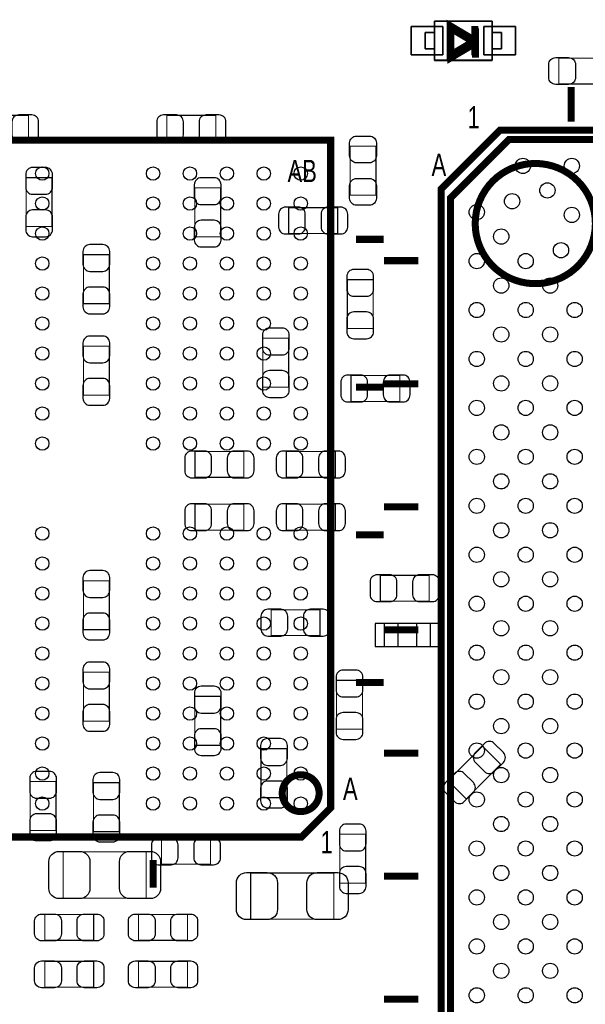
# Model space of a CAD drawing. Extents: x -23 to 100, y -8 to 64.
# Tile 5 of 15: x 13 to 26, y 18 to 39. Entities that reach past the tile are written whole.
import ezdxf

# ---------------------------------------------------------------- set-up
doc = ezdxf.new("R2010")
doc.units = 0
for name, color, linetype in [('PG_ASSEMBLY_BOTTOM', 43, 'CONTINUOUS'), ('PG_ASSEMBLY_TOP', 253, 'CONTINUOUS'), ('PIN_BOTTOM', 211, 'CONTINUOUS'), ('PIN_TOP', 173, 'CONTINUOUS')]:
    doc.layers.add(name, color=color, linetype=linetype)

msp = doc.modelspace()

# ---------------------------------------------------------------- linework, layer by layer
at = {"layer": 'PG_ASSEMBLY_BOTTOM'}
for points in [[(22.400006, 38.48354), (23.649686, 38.48354), (23.649686, 39.33444), (22.400006, 39.33444), (22.400006, 38.48354)], [(22.400006, 38.73373), (22.196806, 38.73373), (22.196806, 39.08425), (22.400006, 39.08425)], [(23.649686, 38.73373), (23.852886, 38.73373), (23.852886, 39.08425), (23.649686, 39.08425)], [(22.31517, 26.279602), (21.314918, 26.279602), (21.314918, 25.77973), (22.31517, 25.77973), (22.31517, 26.279602)]]:
    msp.add_lwpolyline(points, dxfattribs=at)
for points, const_width in [([(23.291546, 38.54069), (23.291546, 38.85819), (22.758146, 38.54069), (22.758146, 39.17569), (23.291546, 38.85819), (23.291546, 39.17569)], 0.1524), ([(12.542774, 37.291772), (12.542774, 36.731956), (13.60297, 36.731956), (13.60297, 37.291772), (12.542774, 37.291772)], 0.024892), ([(16.601186, 37.291772), (16.601186, 36.731956), (17.661382, 36.731956), (17.661382, 37.291772), (16.601186, 37.291772)], 0.024892), ([(14.11224, 35.941762), (13.552424, 35.941762), (13.552424, 34.881566), (14.11224, 34.881566), (14.11224, 35.941762)], 0.024892), ([(17.766538, 35.719512), (17.206722, 35.719512), (17.206722, 34.659316), (17.766538, 34.659316), (17.766538, 35.719512)], 0.024892), ([(20.302728, 34.731706), (20.302728, 35.291522), (19.242532, 35.291522), (19.242532, 34.731706), (20.302728, 34.731706)], 0.024892), ([(15.353538, 34.271712), (14.793722, 34.271712), (14.793722, 33.211516), (15.353538, 33.211516), (15.353538, 34.271712)], 0.024892), ([(20.512024, 32.671766), (21.07184, 32.671766), (21.07184, 33.731962), (20.512024, 33.731962), (20.512024, 32.671766)], 0.024892), ([(19.24304, 32.461962), (18.683224, 32.461962), (18.683224, 31.401766), (19.24304, 31.401766), (19.24304, 32.461962)], 0.024892), ([(14.793722, 31.230316), (15.353538, 31.230316), (15.353538, 32.290512), (14.793722, 32.290512), (14.793722, 31.230316)], 0.024892), ([(20.592034, 31.652972), (20.592034, 31.093156), (21.65223, 31.093156), (21.65223, 31.652972), (20.592034, 31.652972)], 0.024892), ([(18.270728, 29.448506), (18.270728, 30.008322), (17.210532, 30.008322), (17.210532, 29.448506), (18.270728, 29.448506)], 0.024892), ([(20.251928, 29.448506), (20.251928, 30.008322), (19.191732, 30.008322), (19.191732, 29.448506), (20.251928, 29.448506)], 0.024892), ([(18.270728, 28.305506), (18.270728, 28.865322), (17.210532, 28.865322), (17.210532, 28.305506), (18.270728, 28.305506)], 0.024892), ([(20.251928, 28.305506), (20.251928, 28.865322), (19.191732, 28.865322), (19.191732, 28.305506), (20.251928, 28.305506)], 0.024892), ([(22.28723, 26.765758), (22.28723, 27.325574), (21.227034, 27.325574), (21.227034, 26.765758), (22.28723, 26.765758)], 0.024892), ([(15.353538, 27.207464), (14.793722, 27.207464), (14.793722, 26.147268), (15.353538, 26.147268), (15.353538, 27.207464)], 0.024892), ([(19.921728, 26.019506), (19.921728, 26.579322), (18.861532, 26.579322), (18.861532, 26.019506), (19.921728, 26.019506)], 0.024892), ([(14.793722, 24.166068), (15.353538, 24.166068), (15.353538, 25.226264), (14.793722, 25.226264), (14.793722, 24.166068)], 0.024892), ([(20.280122, 23.991316), (20.839938, 23.991316), (20.839938, 25.051512), (20.280122, 25.051512), (20.280122, 23.991316)], 0.024892), ([(17.767808, 24.702262), (17.207992, 24.702262), (17.207992, 23.642066), (17.767808, 23.642066), (17.767808, 24.702262)], 0.024892), ([(18.643092, 22.507702), (19.202908, 22.507702), (19.202908, 23.567898), (18.643092, 23.567898), (18.643092, 22.507702)], 0.024892), ([(23.839424, 23.229824), (23.443692, 23.625556), (22.693884, 22.875748), (23.089616, 22.480016), (23.839424, 23.229824)], 0.024892), ([(14.199108, 22.856698), (13.639292, 22.856698), (13.639292, 21.796502), (14.199108, 21.796502), (14.199108, 22.856698)], 0.024892), ([(15.570708, 22.831298), (15.010892, 22.831298), (15.010892, 21.771102), (15.570708, 21.771102), (15.570708, 22.831298)], 0.024892), ([(16.485616, 21.625052), (16.485616, 21.065236), (17.545812, 21.065236), (17.545812, 21.625052), (16.485616, 21.625052)], 0.024892), ([(20.350226, 20.654772), (20.910042, 20.654772), (20.910042, 21.714968), (20.350226, 21.714968), (20.350226, 20.654772)], 0.024892)]:
    msp.add_lwpolyline(points, dxfattribs=dict(at, const_width=const_width))
at = {"layer": 'PG_ASSEMBLY_TOP'}
for points in [[(22.400006, 39.334948), (23.649686, 39.334948), (23.649686, 38.484048), (22.400006, 38.484048), (22.400006, 39.334948)], [(22.400006, 39.084758), (22.196806, 39.084758), (22.196806, 38.734238), (22.400006, 38.734238)], [(23.649686, 39.084758), (23.852886, 39.084758), (23.852886, 38.734238), (23.649686, 38.734238)]]:
    msp.add_lwpolyline(points, dxfattribs=at)
for points, const_width in [([(23.2791, 39.2303), (23.2791, 38.9128), (22.7457, 39.2303), (22.7457, 38.5953), (23.2791, 38.9128), (23.2791, 38.5953)], 0.1524), ([(26.158698, 38.532308), (26.158698, 37.972492), (25.098502, 37.972492), (25.098502, 38.532308), (26.158698, 38.532308)], 0.024892), ([(25.362662, 37.90442), (25.362662, 37.154358)], 0.1524), ([(23.816564, 36.967414), (51.54676, 36.967414), (51.54676, 7.967218), (22.546564, 7.967218), (22.546564, 35.697414), (23.816564, 36.967414)], 0.1524), ([(20.152106, 36.755578), (10.05205, 36.755578), (10.05205, 21.655278), (19.517106, 21.655278), (20.152106, 22.290278), (20.152106, 36.755578)], 0.1524), ([(20.573492, 36.623498), (21.133308, 36.623498), (21.133308, 35.563302), (20.573492, 35.563302), (20.573492, 36.623498)], 0.024892), ([(20.702016, 34.605468), (21.301964, 34.605468)], 0.1524), ([(22.054566, 34.142934), (21.304504, 34.142934)], 0.1524), ([(20.702016, 31.405322), (21.301964, 31.405322)], 0.1524), ([(22.054566, 31.475934), (21.304504, 31.475934)], 0.1524), ([(22.054566, 28.808934), (21.304504, 28.808934)], 0.1524), ([(20.702016, 28.20543), (21.301964, 28.20543)], 0.1524), ([(22.054566, 26.141934), (21.304504, 26.141934)], 0.1524), ([(20.702016, 25.005538), (21.301964, 25.005538)], 0.1524), ([(22.054566, 23.474934), (21.304504, 23.474934)], 0.1524), ([(14.35481, 20.331938), (14.35481, 21.33219), (16.154654, 21.33219), (16.154654, 20.331938), (14.35481, 20.331938)], 0.024892), ([(16.301974, 21.155152), (16.301974, 20.555204)], 0.1524), ([(20.218654, 20.87499), (20.218654, 19.874738), (18.41881, 19.874738), (18.41881, 20.87499), (20.218654, 20.87499)], 0.024892), ([(22.054566, 20.807934), (21.304504, 20.807934)], 0.1524), ([(13.956284, 19.416268), (13.956284, 19.976084), (15.01648, 19.976084), (15.01648, 19.416268), (13.956284, 19.416268)], 0.024892), ([(17.04848, 19.976084), (17.04848, 19.416268), (15.988284, 19.416268), (15.988284, 19.976084), (17.04848, 19.976084)], 0.024892), ([(13.956284, 18.400268), (13.956284, 18.960084), (15.01648, 18.960084), (15.01648, 18.400268), (13.956284, 18.400268)], 0.024892), ([(17.04848, 18.960084), (17.04848, 18.400268), (15.988284, 18.400268), (15.988284, 18.960084), (17.04848, 18.960084)], 0.024892), ([(22.054566, 18.140934), (21.304504, 18.140934)], 0.1524)]:
    msp.add_lwpolyline(points, dxfattribs=dict(at, const_width=const_width))
at = {"layer": 'PG_ASSEMBLY_TOP', "const_width": 0.1524}
for points in [[(23.246588, 8.16737), (50.846736, 8.16737, 0.414127), (51.346608, 8.667242), (51.346608, 36.26739, 0.414127), (50.846736, 36.767262), (24.016716, 36.767262), (22.746716, 35.497262), (22.746716, 8.667242, 0.414127), (23.246588, 8.16737)], [(25.889712, 34.946844, 0.999963), (23.284688, 34.946844, 1.000037), (25.889712, 34.946844)], [(19.90217, 22.605492, 1.000158), (19.10207, 22.605238, 0.999842), (19.90217, 22.605492)]]:
    msp.add_lwpolyline(points, format="xyb", dxfattribs=at)
at = {"layer": 'PIN_BOTTOM'}
for points in [[(21.894546, 39.21379), (21.894546, 38.60419), (22.580346, 38.60419), (22.580346, 39.21379)], [(23.469346, 39.214044), (23.469346, 38.604444), (24.155146, 38.604444), (24.155146, 39.214044)], [(21.114893, 25.779603), (21.615019, 25.779603), (21.615019, 26.279729), (21.114893, 26.279729)], [(22.015069, 25.779603), (22.515195, 25.779603), (22.515195, 26.279729), (22.015069, 26.279729)]]:
    msp.add_lwpolyline(points, close=True, dxfattribs=at)
for points in [[(13.67282, 37.301932), (13.392912, 37.301932, 0.414846), (13.242798, 37.151818), (13.242798, 36.87191, 0.414846), (13.392912, 36.721796), (13.67282, 36.721796, 0.414846), (13.822934, 36.87191), (13.822934, 37.151818, 0.414846)], [(16.531336, 36.721796), (16.811244, 36.721796, 0.414846), (16.961358, 36.87191), (16.961358, 37.151818, 0.414846), (16.811244, 37.301932), (16.531336, 37.301932, 0.414846), (16.381222, 37.151818), (16.381222, 36.87191, 0.414846)], [(17.731232, 37.301932), (17.451324, 37.301932, 0.414846), (17.30121, 37.151818), (17.30121, 36.87191, 0.414846), (17.451324, 36.721796), (17.731232, 36.721796, 0.414846), (17.881346, 36.87191), (17.881346, 37.151818, 0.414846)], [(13.542264, 36.011612), (13.542264, 35.731704, 0.414846), (13.692378, 35.58159), (13.972286, 35.58159, 0.414846), (14.1224, 35.731704), (14.1224, 36.011612, 0.414846), (13.972286, 36.161726), (13.692378, 36.161726, 0.414846)], [(17.196562, 35.789362), (17.196562, 35.509454, 0.414846), (17.346676, 35.35934), (17.626584, 35.35934, 0.414846), (17.776698, 35.509454), (17.776698, 35.789362, 0.414846), (17.626584, 35.939476), (17.346676, 35.939476, 0.414846)], [(14.1224, 34.811716), (14.1224, 35.091624, 0.414846), (13.972286, 35.241738), (13.692378, 35.241738, 0.414846), (13.542264, 35.091624), (13.542264, 34.811716, 0.414846), (13.692378, 34.661602), (13.972286, 34.661602, 0.414846)], [(19.172682, 34.721546), (19.45259, 34.721546, 0.414846), (19.602704, 34.87166), (19.602704, 35.151568, 0.414846), (19.45259, 35.301682), (19.172682, 35.301682, 0.414846), (19.022568, 35.151568), (19.022568, 34.87166, 0.414846)], [(20.372578, 35.301682), (20.09267, 35.301682, 0.414846), (19.942556, 35.151568), (19.942556, 34.87166, 0.414846), (20.09267, 34.721546), (20.372578, 34.721546, 0.414846), (20.522692, 34.87166), (20.522692, 35.151568, 0.414846)], [(17.776698, 34.589466), (17.776698, 34.869374, 0.414846), (17.626584, 35.019488), (17.346676, 35.019488, 0.414846), (17.196562, 34.869374), (17.196562, 34.589466, 0.414846), (17.346676, 34.439352), (17.626584, 34.439352, 0.414846)], [(14.783562, 34.341562), (14.783562, 34.061654, 0.414846), (14.933676, 33.91154), (15.213584, 33.91154, 0.414846), (15.363698, 34.061654), (15.363698, 34.341562, 0.414846), (15.213584, 34.491676), (14.933676, 34.491676, 0.414846)], [(20.501864, 33.801812), (20.501864, 33.521904, 0.414846), (20.651978, 33.37179), (20.931886, 33.37179, 0.414846), (21.082, 33.521904), (21.082, 33.801812, 0.414846), (20.931886, 33.951926), (20.651978, 33.951926, 0.414846)], [(15.363698, 33.141666), (15.363698, 33.421574, 0.414846), (15.213584, 33.571688), (14.933676, 33.571688, 0.414846), (14.783562, 33.421574), (14.783562, 33.141666, 0.414846), (14.933676, 32.991552), (15.213584, 32.991552, 0.414846)], [(21.082, 32.601916), (21.082, 32.881824, 0.414846), (20.931886, 33.031938), (20.651978, 33.031938, 0.414846), (20.501864, 32.881824), (20.501864, 32.601916, 0.414846), (20.651978, 32.451802), (20.931886, 32.451802, 0.414846)], [(18.673064, 32.531812), (18.673064, 32.251904, 0.414846), (18.823178, 32.10179), (19.103086, 32.10179, 0.414846), (19.2532, 32.251904), (19.2532, 32.531812, 0.414846), (19.103086, 32.681926), (18.823178, 32.681926, 0.414846)], [(14.783562, 32.360362), (14.783562, 32.080454, 0.414846), (14.933676, 31.93034), (15.213584, 31.93034, 0.414846), (15.363698, 32.080454), (15.363698, 32.360362, 0.414846), (15.213584, 32.510476), (14.933676, 32.510476, 0.414846)], [(15.363698, 31.160466), (15.363698, 31.440374, 0.414846), (15.213584, 31.590488), (14.933676, 31.590488, 0.414846), (14.783562, 31.440374), (14.783562, 31.160466, 0.414846), (14.933676, 31.010352), (15.213584, 31.010352, 0.414846)], [(19.2532, 31.331916), (19.2532, 31.611824, 0.414846), (19.103086, 31.761938), (18.823178, 31.761938, 0.414846), (18.673064, 31.611824), (18.673064, 31.331916, 0.414846), (18.823178, 31.181802), (19.103086, 31.181802, 0.414846)], [(20.522184, 31.082996), (20.802092, 31.082996, 0.414846), (20.952206, 31.23311), (20.952206, 31.513018, 0.414846), (20.802092, 31.663132), (20.522184, 31.663132, 0.414846), (20.37207, 31.513018), (20.37207, 31.23311, 0.414846)], [(21.72208, 31.663132), (21.442172, 31.663132, 0.414846), (21.292058, 31.513018), (21.292058, 31.23311, 0.414846), (21.442172, 31.082996), (21.72208, 31.082996, 0.414846), (21.872194, 31.23311), (21.872194, 31.513018, 0.414846)], [(17.140682, 29.438346), (17.42059, 29.438346, 0.414846), (17.570704, 29.58846), (17.570704, 29.868368, 0.414846), (17.42059, 30.018482), (17.140682, 30.018482, 0.414846), (16.990568, 29.868368), (16.990568, 29.58846, 0.414846)], [(18.340578, 30.018482), (18.06067, 30.018482, 0.414846), (17.910556, 29.868368), (17.910556, 29.58846, 0.414846), (18.06067, 29.438346), (18.340578, 29.438346, 0.414846), (18.490692, 29.58846), (18.490692, 29.868368, 0.414846)], [(19.121882, 29.438346), (19.40179, 29.438346, 0.414846), (19.551904, 29.58846), (19.551904, 29.868368, 0.414846), (19.40179, 30.018482), (19.121882, 30.018482, 0.414846), (18.971768, 29.868368), (18.971768, 29.58846, 0.414846)], [(20.321778, 30.018482), (20.04187, 30.018482, 0.414846), (19.891756, 29.868368), (19.891756, 29.58846, 0.414846), (20.04187, 29.438346), (20.321778, 29.438346, 0.414846), (20.471892, 29.58846), (20.471892, 29.868368, 0.414846)], [(17.140682, 28.295346), (17.42059, 28.295346, 0.414846), (17.570704, 28.44546), (17.570704, 28.725368, 0.414846), (17.42059, 28.875482), (17.140682, 28.875482, 0.414846), (16.990568, 28.725368), (16.990568, 28.44546, 0.414846)], [(18.340578, 28.875482), (18.06067, 28.875482, 0.414846), (17.910556, 28.725368), (17.910556, 28.44546, 0.414846), (18.06067, 28.295346), (18.340578, 28.295346, 0.414846), (18.490692, 28.44546), (18.490692, 28.725368, 0.414846)], [(19.121882, 28.295346), (19.40179, 28.295346, 0.414846), (19.551904, 28.44546), (19.551904, 28.725368, 0.414846), (19.40179, 28.875482), (19.121882, 28.875482, 0.414846), (18.971768, 28.725368), (18.971768, 28.44546, 0.414846)], [(20.321778, 28.875482), (20.04187, 28.875482, 0.414846), (19.891756, 28.725368), (19.891756, 28.44546, 0.414846), (20.04187, 28.295346), (20.321778, 28.295346, 0.414846), (20.471892, 28.44546), (20.471892, 28.725368, 0.414846)], [(14.783562, 27.277314), (14.783562, 26.997406, 0.414846), (14.933676, 26.847292), (15.213584, 26.847292, 0.414846), (15.363698, 26.997406), (15.363698, 27.277314, 0.414846), (15.213584, 27.427428), (14.933676, 27.427428, 0.414846)], [(21.157184, 26.755598), (21.437092, 26.755598, 0.414846), (21.587206, 26.905712), (21.587206, 27.18562, 0.414846), (21.437092, 27.335734), (21.157184, 27.335734, 0.414846), (21.00707, 27.18562), (21.00707, 26.905712, 0.414846)], [(22.35708, 27.335734), (22.077172, 27.335734, 0.414846), (21.927058, 27.18562), (21.927058, 26.905712, 0.414846), (22.077172, 26.755598), (22.35708, 26.755598, 0.414846), (22.507194, 26.905712), (22.507194, 27.18562, 0.414846)], [(15.363698, 26.077418), (15.363698, 26.357326, 0.414846), (15.213584, 26.50744), (14.933676, 26.50744, 0.414846), (14.783562, 26.357326), (14.783562, 26.077418, 0.414846), (14.933676, 25.927304), (15.213584, 25.927304, 0.414846)], [(18.791682, 26.009346), (19.07159, 26.009346, 0.414846), (19.221704, 26.15946), (19.221704, 26.439368, 0.414846), (19.07159, 26.589482), (18.791682, 26.589482, 0.414846), (18.641568, 26.439368), (18.641568, 26.15946, 0.414846)], [(19.991578, 26.589482), (19.71167, 26.589482, 0.414846), (19.561556, 26.439368), (19.561556, 26.15946, 0.414846), (19.71167, 26.009346), (19.991578, 26.009346, 0.414846), (20.141692, 26.15946), (20.141692, 26.439368, 0.414846)], [(14.783562, 25.296114), (14.783562, 25.016206, 0.414846), (14.933676, 24.866092), (15.213584, 24.866092, 0.414846), (15.363698, 25.016206), (15.363698, 25.296114, 0.414846), (15.213584, 25.446228), (14.933676, 25.446228, 0.414846)], [(20.269962, 25.121362), (20.269962, 24.841454, 0.414846), (20.420076, 24.69134), (20.699984, 24.69134, 0.414846), (20.850098, 24.841454), (20.850098, 25.121362, 0.414846), (20.699984, 25.271476), (20.420076, 25.271476, 0.414846)], [(17.197832, 24.772112), (17.197832, 24.492204, 0.414846), (17.347946, 24.34209), (17.627854, 24.34209, 0.414846), (17.777968, 24.492204), (17.777968, 24.772112, 0.414846), (17.627854, 24.922226), (17.347946, 24.922226, 0.414846)], [(15.363698, 24.096218), (15.363698, 24.376126, 0.414846), (15.213584, 24.52624), (14.933676, 24.52624, 0.414846), (14.783562, 24.376126), (14.783562, 24.096218, 0.414846), (14.933676, 23.946104), (15.213584, 23.946104, 0.414846)], [(20.850098, 23.921466), (20.850098, 24.201374, 0.414846), (20.699984, 24.351488), (20.420076, 24.351488, 0.414846), (20.269962, 24.201374), (20.269962, 23.921466, 0.414846), (20.420076, 23.771352), (20.699984, 23.771352, 0.414846)], [(17.777968, 23.572216), (17.777968, 23.852124, 0.414846), (17.627854, 24.002238), (17.347946, 24.002238, 0.414846), (17.197832, 23.852124), (17.197832, 23.572216, 0.414846), (17.347946, 23.422102), (17.627854, 23.422102, 0.414846)], [(18.632932, 23.637748), (18.632932, 23.35784, 0.414846), (18.783046, 23.207726), (19.062954, 23.207726, 0.414846), (19.213068, 23.35784), (19.213068, 23.637748, 0.414846), (19.062954, 23.787862), (18.783046, 23.787862, 0.414846)], [(23.485856, 23.682198), (23.28799, 23.484332, 0.415009), (23.28799, 23.271988), (23.485856, 23.074122, 0.415009), (23.6982, 23.074122), (23.896066, 23.271988, 0.415009), (23.896066, 23.484332), (23.6982, 23.682198, 0.415009)], [(13.629132, 22.926548), (13.629132, 22.64664, 0.414846), (13.779246, 22.496526), (14.059154, 22.496526, 0.414846), (14.209268, 22.64664), (14.209268, 22.926548, 0.414846), (14.059154, 23.076662), (13.779246, 23.076662, 0.414846)], [(15.000732, 22.901148), (15.000732, 22.62124, 0.414846), (15.150846, 22.471126), (15.430754, 22.471126, 0.414846), (15.580868, 22.62124), (15.580868, 22.901148, 0.414846), (15.430754, 23.051262), (15.150846, 23.051262, 0.414846)], [(23.047452, 22.423374), (23.245318, 22.62124, 0.415009), (23.245318, 22.833584), (23.047452, 23.03145, 0.415009), (22.835108, 23.03145), (22.637242, 22.833584, 0.415009), (22.637242, 22.62124), (22.835108, 22.423374, 0.415009)], [(19.213068, 22.437852), (19.213068, 22.71776, 0.414846), (19.062954, 22.867874), (18.783046, 22.867874, 0.414846), (18.632932, 22.71776), (18.632932, 22.437852, 0.414846), (18.783046, 22.287738), (19.062954, 22.287738, 0.414846)], [(14.209268, 21.726652), (14.209268, 22.00656, 0.414846), (14.059154, 22.156674), (13.779246, 22.156674, 0.414846), (13.629132, 22.00656), (13.629132, 21.726652, 0.414846), (13.779246, 21.576538), (14.059154, 21.576538, 0.414846)], [(15.580868, 21.701252), (15.580868, 21.98116, 0.414846), (15.430754, 22.131274), (15.150846, 22.131274, 0.414846), (15.000732, 21.98116), (15.000732, 21.701252, 0.414846), (15.150846, 21.551138), (15.430754, 21.551138, 0.414846)], [(20.340066, 21.784818), (20.340066, 21.50491, 0.414846), (20.49018, 21.354796), (20.770088, 21.354796, 0.414846), (20.920202, 21.50491), (20.920202, 21.784818, 0.414846), (20.770088, 21.934932), (20.49018, 21.934932, 0.414846)], [(16.415766, 21.055076), (16.695674, 21.055076, 0.414846), (16.845788, 21.20519), (16.845788, 21.485098, 0.414846), (16.695674, 21.635212), (16.415766, 21.635212, 0.414846), (16.265652, 21.485098), (16.265652, 21.20519, 0.414846)], [(17.615662, 21.635212), (17.335754, 21.635212, 0.414846), (17.18564, 21.485098), (17.18564, 21.20519, 0.414846), (17.335754, 21.055076), (17.615662, 21.055076, 0.414846), (17.765776, 21.20519), (17.765776, 21.485098, 0.414846)], [(20.920202, 20.584922), (20.920202, 20.86483, 0.414846), (20.770088, 21.014944), (20.49018, 21.014944, 0.414846), (20.340066, 20.86483), (20.340066, 20.584922, 0.414846), (20.49018, 20.434808), (20.770088, 20.434808, 0.414846)]]:
    msp.add_lwpolyline(points, format="xyb", close=True, dxfattribs=at)
at = {"layer": 'PIN_TOP'}
for points in [[(21.894546, 38.604698), (21.894546, 39.214298), (22.580346, 39.214298), (22.580346, 38.604698)], [(23.469346, 38.604444), (23.469346, 39.214044), (24.155146, 39.214044), (24.155146, 38.604444)]]:
    msp.add_lwpolyline(points, close=True, dxfattribs=at)
for points in [[(25.028652, 38.542468), (25.30856, 38.542468, -0.414846), (25.458674, 38.392354), (25.458674, 38.112446, -0.414846), (25.30856, 37.962332), (25.028652, 37.962332, -0.414846), (24.878538, 38.112446), (24.878538, 38.392354, -0.414846)], [(21.143468, 36.693348), (21.143468, 36.41344, -0.414846), (20.993354, 36.263326), (20.713446, 36.263326, -0.414846), (20.563332, 36.41344), (20.563332, 36.693348, -0.414846), (20.713446, 36.843462), (20.993354, 36.843462, -0.414846)], [(20.563332, 35.493452), (20.563332, 35.77336, -0.414846), (20.713446, 35.923474), (20.993354, 35.923474, -0.414846), (21.143468, 35.77336), (21.143468, 35.493452, -0.414846), (20.993354, 35.343338), (20.713446, 35.343338, -0.414846)], [(14.26464, 21.342096), (14.714728, 21.342096, -0.414414), (14.934692, 21.122132), (14.934692, 20.541996, -0.414414), (14.714728, 20.322032), (14.26464, 20.322032, -0.414414), (14.044676, 20.541996), (14.044676, 21.122132, -0.414414)], [(16.244824, 20.322032), (15.794736, 20.322032, -0.414414), (15.574772, 20.541996), (15.574772, 21.122132, -0.414414), (15.794736, 21.342096), (16.244824, 21.342096, -0.414414), (16.464788, 21.122132), (16.464788, 20.541996, -0.414414)], [(18.32864, 20.884896), (18.778728, 20.884896, -0.414414), (18.998692, 20.664932), (18.998692, 20.084796, -0.414414), (18.778728, 19.864832), (18.32864, 19.864832, -0.414414), (18.108676, 20.084796), (18.108676, 20.664932, -0.414414)], [(20.308824, 19.864832), (19.858736, 19.864832, -0.414414), (19.638772, 20.084796), (19.638772, 20.664932, -0.414414), (19.858736, 20.884896), (20.308824, 20.884896, -0.414414), (20.528788, 20.664932), (20.528788, 20.084796, -0.414414)], [(13.886434, 19.986244), (14.166342, 19.986244, -0.414846), (14.316456, 19.83613), (14.316456, 19.556222, -0.414846), (14.166342, 19.406108), (13.886434, 19.406108, -0.414846), (13.73632, 19.556222), (13.73632, 19.83613, -0.414846)], [(15.08633, 19.406108), (14.806422, 19.406108, -0.414846), (14.656308, 19.556222), (14.656308, 19.83613, -0.414846), (14.806422, 19.986244), (15.08633, 19.986244, -0.414846), (15.236444, 19.83613), (15.236444, 19.556222, -0.414846)], [(15.918434, 19.986244), (16.198342, 19.986244, -0.414846), (16.348456, 19.83613), (16.348456, 19.556222, -0.414846), (16.198342, 19.406108), (15.918434, 19.406108, -0.414846), (15.76832, 19.556222), (15.76832, 19.83613, -0.414846)], [(17.11833, 19.406108), (16.838422, 19.406108, -0.414846), (16.688308, 19.556222), (16.688308, 19.83613, -0.414846), (16.838422, 19.986244), (17.11833, 19.986244, -0.414846), (17.268444, 19.83613), (17.268444, 19.556222, -0.414846)], [(13.886434, 18.970244), (14.166342, 18.970244, -0.414846), (14.316456, 18.82013), (14.316456, 18.540222, -0.414846), (14.166342, 18.390108), (13.886434, 18.390108, -0.414846), (13.73632, 18.540222), (13.73632, 18.82013, -0.414846)], [(15.08633, 18.390108), (14.806422, 18.390108, -0.414846), (14.656308, 18.540222), (14.656308, 18.82013, -0.414846), (14.806422, 18.970244), (15.08633, 18.970244, -0.414846), (15.236444, 18.82013), (15.236444, 18.540222, -0.414846)], [(15.918434, 18.970244), (16.198342, 18.970244, -0.414846), (16.348456, 18.82013), (16.348456, 18.540222, -0.414846), (16.198342, 18.390108), (15.918434, 18.390108, -0.414846), (15.76832, 18.540222), (15.76832, 18.82013, -0.414846)], [(17.11833, 18.390108), (16.838422, 18.390108, -0.414846), (16.688308, 18.540222), (16.688308, 18.82013, -0.414846), (16.838422, 18.970244), (17.11833, 18.970244, -0.414846), (17.268444, 18.82013), (17.268444, 18.540222, -0.414846)]]:
    msp.add_lwpolyline(points, format="xyb", close=True, dxfattribs=at)
for centre, radius in [((24.318722, 36.195254), 0.1651), ((25.379426, 36.195254), 0.1651), ((13.902182, 36.030408), 0.14478), ((16.301974, 36.030408), 0.14478), ((17.102074, 36.030408), 0.14478), ((17.902174, 36.030408), 0.14478), ((18.70202, 36.030408), 0.14478), ((19.50212, 36.030408), 0.14478), ((24.849074, 35.664902), 0.1651), ((13.902182, 35.380422), 0.14478), ((16.301974, 35.380422), 0.14478), ((17.102074, 35.380422), 0.14478), ((17.902174, 35.380422), 0.14478), ((18.70202, 35.380422), 0.14478), ((19.50212, 35.380422), 0.14478), ((24.084026, 35.429952), 0.1651), ((23.318724, 35.195256), 0.1651), ((25.379426, 35.13455), 0.1651), ((13.902182, 34.730436), 0.14478), ((16.301974, 34.730436), 0.14478), ((17.102074, 34.730436), 0.14478), ((17.902174, 34.730436), 0.14478), ((18.70202, 34.730436), 0.14478), ((19.50212, 34.730436), 0.14478), ((23.849076, 34.664904), 0.1651), ((25.144476, 34.369502), 0.1651), ((13.902182, 34.08045), 0.14478), ((16.301974, 34.08045), 0.14478), ((17.102074, 34.08045), 0.14478), ((17.902174, 34.08045), 0.14478), ((18.70202, 34.08045), 0.14478), ((19.50212, 34.08045), 0.14478), ((23.318724, 34.134552), 0.1651), ((24.379428, 34.134552), 0.1651), ((23.849076, 33.6042), 0.1651), ((24.90978, 33.6042), 0.1651), ((13.902182, 33.430464), 0.14478), ((16.301974, 33.430464), 0.14478), ((17.102074, 33.430464), 0.14478), ((17.902174, 33.430464), 0.14478), ((18.70202, 33.430464), 0.14478), ((19.50212, 33.430464), 0.14478), ((23.318724, 33.073848), 0.1651), ((24.379428, 33.073848), 0.1651), ((25.440132, 33.073848), 0.1651), ((13.902182, 32.780478), 0.14478), ((16.301974, 32.780478), 0.14478), ((17.102074, 32.780478), 0.14478), ((17.902174, 32.780478), 0.14478), ((18.70202, 32.780478), 0.14478), ((19.50212, 32.780478), 0.14478), ((23.849076, 32.543496), 0.1651), ((24.90978, 32.543496), 0.1651), ((13.902182, 32.130492), 0.14478), ((16.301974, 32.130492), 0.14478), ((17.102074, 32.130492), 0.14478), ((17.902174, 32.130492), 0.14478), ((18.70202, 32.130492), 0.14478), ((19.50212, 32.130492), 0.14478), ((23.318724, 32.013144), 0.1651), ((24.379428, 32.013144), 0.1651), ((25.440132, 32.013144), 0.1651), ((13.902182, 31.480506), 0.14478), ((16.301974, 31.480506), 0.14478), ((17.102074, 31.480506), 0.14478), ((17.902174, 31.480506), 0.14478), ((18.70202, 31.480506), 0.14478), ((19.50212, 31.480506), 0.14478), ((23.849076, 31.482792), 0.1651), ((24.90978, 31.482792), 0.1651), ((13.902182, 30.83052), 0.14478), ((16.301974, 30.83052), 0.14478), ((17.102074, 30.83052), 0.14478), ((17.902174, 30.83052), 0.14478), ((18.70202, 30.83052), 0.14478), ((19.50212, 30.83052), 0.14478), ((23.318724, 30.952694), 0.1651), ((24.379428, 30.952694), 0.1651), ((25.440132, 30.952694), 0.1651), ((23.849076, 30.422342), 0.1651), ((24.90978, 30.422342), 0.1651), ((13.902182, 30.180534), 0.14478), ((16.301974, 30.180534), 0.14478), ((17.102074, 30.180534), 0.14478), ((17.902174, 30.180534), 0.14478), ((18.70202, 30.180534), 0.14478), ((19.50212, 30.180534), 0.14478), ((23.318724, 29.89199), 0.1651), ((24.379428, 29.89199), 0.1651), ((25.440132, 29.89199), 0.1651), ((23.849076, 29.361638), 0.1651), ((24.90978, 29.361638), 0.1651), ((23.318724, 28.831286), 0.1651), ((24.379428, 28.831286), 0.1651), ((25.440132, 28.831286), 0.1651), ((13.902182, 28.230322), 0.14478), ((16.301974, 28.230322), 0.14478), ((17.102074, 28.230322), 0.14478), ((17.902174, 28.230322), 0.14478), ((18.70202, 28.230322), 0.14478), ((19.50212, 28.230322), 0.14478), ((23.849076, 28.300934), 0.1651), ((24.90978, 28.300934), 0.1651), ((23.318724, 27.770582), 0.1651), ((24.379428, 27.770582), 0.1651), ((25.440132, 27.770582), 0.1651), ((13.902182, 27.580336), 0.14478), ((16.301974, 27.580336), 0.14478), ((17.102074, 27.580336), 0.14478), ((17.902174, 27.580336), 0.14478), ((18.70202, 27.580336), 0.14478), ((19.50212, 27.580336), 0.14478), ((23.849076, 27.24023), 0.1651), ((24.90978, 27.24023), 0.1651), ((13.902182, 26.93035), 0.14478), ((16.301974, 26.93035), 0.14478), ((17.102074, 26.93035), 0.14478), ((17.902174, 26.93035), 0.14478), ((18.70202, 26.93035), 0.14478), ((19.50212, 26.93035), 0.14478), ((23.318724, 26.709878), 0.1651), ((24.379428, 26.709878), 0.1651), ((25.440132, 26.709878), 0.1651), ((13.902182, 26.280364), 0.14478), ((16.301974, 26.280364), 0.14478), ((17.102074, 26.280364), 0.14478), ((17.902174, 26.280364), 0.14478), ((18.70202, 26.280364), 0.14478), ((19.50212, 26.280364), 0.14478), ((23.849076, 26.179526), 0.1651), ((24.90978, 26.179526), 0.1651), ((23.318724, 25.649428), 0.1651), ((24.379428, 25.649428), 0.1651), ((25.440132, 25.649428), 0.1651), ((13.902182, 25.630378), 0.14478), ((16.301974, 25.630378), 0.14478), ((17.102074, 25.630378), 0.14478), ((17.902174, 25.630378), 0.14478), ((18.70202, 25.630378), 0.14478), ((19.50212, 25.630378), 0.14478), ((23.849076, 25.118822), 0.1651), ((24.90978, 25.118822), 0.1651), ((13.902182, 24.980392), 0.14478), ((16.301974, 24.980392), 0.14478), ((17.102074, 24.980392), 0.14478), ((17.902174, 24.980392), 0.14478), ((18.70202, 24.980392), 0.14478), ((19.50212, 24.980392), 0.14478), ((23.318724, 24.588724), 0.1651), ((24.379428, 24.588724), 0.1651), ((25.440132, 24.588724), 0.1651), ((13.902182, 24.330406), 0.14478), ((16.301974, 24.330406), 0.14478), ((17.102074, 24.330406), 0.14478), ((17.902174, 24.330406), 0.14478), ((18.70202, 24.330406), 0.14478), ((19.50212, 24.330406), 0.14478), ((23.849076, 24.058372), 0.1651), ((24.90978, 24.058372), 0.1651), ((13.902182, 23.68042), 0.14478), ((16.301974, 23.68042), 0.14478), ((17.102074, 23.68042), 0.14478), ((17.902174, 23.68042), 0.14478), ((18.70202, 23.68042), 0.14478), ((19.50212, 23.68042), 0.14478), ((23.318724, 23.52802), 0.1651), ((24.379428, 23.52802), 0.1651), ((25.440132, 23.52802), 0.1651), ((13.902182, 23.030434), 0.14478), ((16.301974, 23.030434), 0.14478), ((17.102074, 23.030434), 0.14478), ((17.902174, 23.030434), 0.14478), ((18.70202, 23.030434), 0.14478), ((19.50212, 23.030434), 0.14478), ((23.849076, 22.997668), 0.1651), ((24.90978, 22.997668), 0.1651), ((23.318724, 22.467316), 0.1651), ((24.379428, 22.467316), 0.1651), ((25.440132, 22.467316), 0.1651), ((13.902182, 22.380448), 0.14478), ((16.301974, 22.380448), 0.14478), ((17.102074, 22.380448), 0.14478), ((17.902174, 22.380448), 0.14478), ((18.70202, 22.380448), 0.14478), ((19.50212, 22.380448), 0.14478), ((23.849076, 21.936964), 0.1651), ((24.90978, 21.936964), 0.1651), ((23.318724, 21.406612), 0.1651), ((24.379428, 21.406612), 0.1651), ((25.440132, 21.406612), 0.1651), ((23.849076, 20.87626), 0.1651), ((24.90978, 20.87626), 0.1651), ((23.318724, 20.345908), 0.1651), ((24.379428, 20.345908), 0.1651), ((25.440132, 20.345908), 0.1651), ((23.849076, 19.81581), 0.1651), ((24.90978, 19.81581), 0.1651), ((23.318724, 19.285204), 0.1651), ((24.379428, 19.285204), 0.1651), ((25.440132, 19.285204), 0.1651), ((23.849076, 18.755106), 0.1651), ((24.90978, 18.755106), 0.1651), ((23.318724, 18.224754), 0.1651), ((24.379428, 18.224754), 0.1651), ((25.440132, 18.224754), 0.1651)]:
    msp.add_circle(centre, radius, dxfattribs=at)

# ---------------------------------------------------------------- texts
at = {"layer": 'PG_ASSEMBLY_TOP', "width": 0.736842}
for s, p in [('1', (23.119334, 37.00907)), ('AB', (19.21764, 35.84448)), ('A', (22.3393, 35.9791)), ('A', (20.41906, 22.45868)), ('1', (19.93392, 21.30298))]:
    msp.add_text(s, height=0.4826, dxfattribs=at).set_placement(p)

doc.saveas('drawing.dxf')
